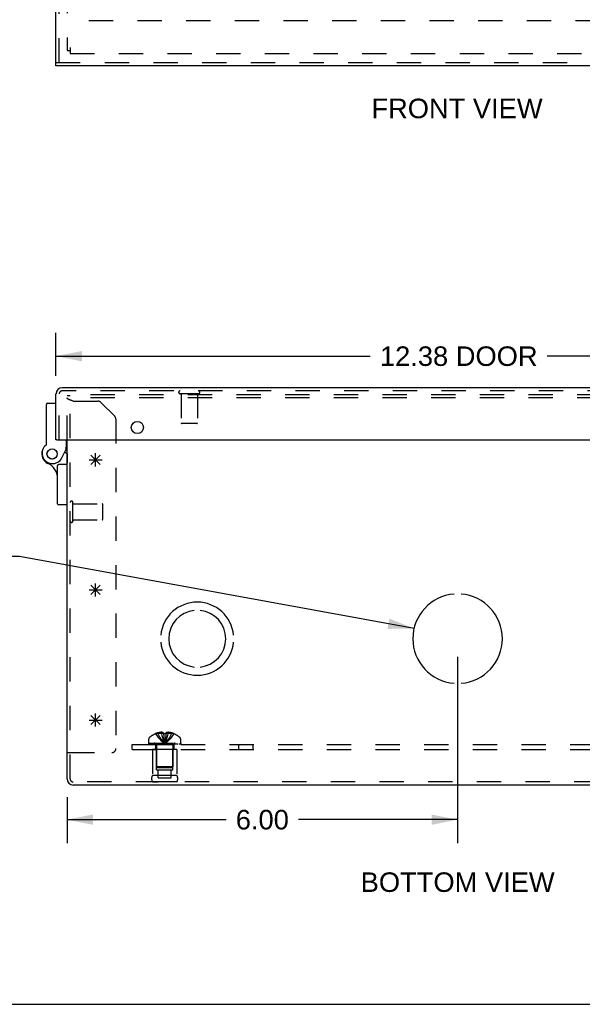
# Model space of a CAD drawing. Header units: inches. Extents: x 0 to 68, y 0 to 44.
# Tile 2 of 16: x 16.7 to 25.4, y 0 to 15.1. Entities that reach past the tile are written whole.
import ezdxf

# ---------------------------------------------------------------- set-up
doc = ezdxf.new("R2010")
doc.units = ezdxf.units.IN
doc.header["$LTSCALE"] = 3.74
doc.header["$MEASUREMENT"] = 0
doc.linetypes.add('HIDDEN', pattern=[0.2, 0.1, -0.1])
doc.layers.get('0').update_dxf_attribs({"linetype": 'CONTINUOUS'})
for name, color, linetype in [('DEFAULT_2', 8, 'HIDDEN'), ('DIMENSIONS', 7, 'CONTINUOUS'), ('DOOR_ASSEMBLY', 7, 'CONTINUOUS'), ('OPEN', 7, 'CONTINUOUS'), ('SPOTWELDS', 7, 'CONTINUOUS'), ('SUBPANEL', 7, 'CONTINUOUS')]:
    doc.layers.add(name, color=color, linetype=linetype)
doc.styles.get("Standard").update_dxf_attribs({"font": 'arial.ttf'})
doc.dimstyles.new('DIMSTYLE_1', dxfattribs={"dimtxt": 0.3, "dimasz": 0.4, "dimexe": 0.09, "dimexo": 0.07, "dimgap": 0.0375, "dimtad": 0, "dimtih": 1, "dimtoh": 1, "dimzin": 4, "dimdsep": 46, "dimtxsty": 'Standard', "dimblk": '_FILLED', "dimblk1": '_FILLED', "dimblk2": '_FILLED', "dimcen": 0.09, "dimadec": 3, "dimazin": 1, "dimtfac": 1, "dimtdec": 3, "dimtofl": 0, "dimtmove": 0, "dimatfit": 3, "dimldrblk": '_FILLED', "dimfxl": 0, "dimtolj": 1, "dimtzin": 4, "dimarcsym": 0})
doc.dimstyles.get("Standard").update_dxf_attribs({"dimtxt": 0.34, "dimasz": 0.4, "dimexe": 0.09, "dimexo": 0.07, "dimgap": 0.09, "dimtad": 0, "dimtih": 1, "dimtoh": 1, "dimdec": 3, "dimzin": 4, "dimdsep": 46, "dimtxsty": 'Standard', "dimblk": '_FILLED', "dimblk1": '_FILLED', "dimblk2": '_FILLED', "dimcen": 0.09, "dimadec": 3, "dimazin": 1, "dimtp": 0.001, "dimtm": 0.001, "dimtfac": 1, "dimtdec": 3, "dimtofl": 0, "dimtmove": 0, "dimatfit": 3, "dimldrblk": '_FILLED', "dimfxl": 0, "dimtolj": 1, "dimtzin": 4, "dimarcsym": 0})

# ---------------------------------------------------------------- blocks, each defined once
blk = doc.blocks.new('_FILLED')
at = {"color": 0, "linetype": 'ByBlock'}
blk.add_solid([(0, 0), (-1, 0.2), (-1, -0.2)], dxfattribs=at)
blk = doc.blocks.new('*D11')
at = {"layer": 'DIMENSIONS', "color": 2, "linetype": 'Continuous'}
for p, q in [((17.271, 9.664), (17.271, 10.325)), ((29.646, 9.664), (29.646, 10.325)), ((17.271, 9.965), (22.099, 9.965)), ((29.646, 9.965), (24.819, 9.965))]:
    blk.add_line(p, q, dxfattribs=at)
at = {"layer": 'DIMENSIONS', "color": 2, "linetype": 'Continuous', "xscale": 0.4, "yscale": 0.4, "zscale": 0.4, "rotation": 180}
blk.add_blockref('_FILLED', (17.271, 9.965), dxfattribs=at)
at = {"layer": 'DIMENSIONS', "color": 2, "linetype": 'Continuous', "xscale": 0.4, "yscale": 0.4, "zscale": 0.4}
blk.add_blockref('_FILLED', (29.646, 9.965), dxfattribs=at)
at = {"layer": 'DIMENSIONS', "color": 2, "linetype": 'Continuous', "insert": (23.459, 10.115), "char_height": 0.3, "width": 2.42007, "attachment_point": 2, "line_spacing_factor": 0.9}
blk.add_mtext('12.38 DOOR', dxfattribs=at)
blk = doc.blocks.new('*D17')
at = {"layer": 'DIMENSIONS', "color": 2, "linetype": 'Continuous'}
for p, q in [((23.441, 5.341), (23.441, 2.479)), ((17.441, 3.186), (17.441, 2.479)), ((17.441, 2.839), (19.883, 2.839)), ((23.441, 2.839), (20.999, 2.839))]:
    blk.add_line(p, q, dxfattribs=at)
at = {"layer": 'DIMENSIONS', "color": 2, "linetype": 'Continuous', "xscale": 0.4, "yscale": 0.4, "zscale": 0.4, "rotation": 180}
blk.add_blockref('_FILLED', (17.441, 2.839), dxfattribs=at)
at = {"layer": 'DIMENSIONS', "color": 2, "linetype": 'Continuous', "xscale": 0.4, "yscale": 0.4, "zscale": 0.4}
blk.add_blockref('_FILLED', (23.441, 2.839), dxfattribs=at)
at = {"layer": 'DIMENSIONS', "color": 2, "linetype": 'Continuous', "insert": (20.441, 2.989), "char_height": 0.3, "width": 0.81524, "attachment_point": 2, "line_spacing_factor": 0.9}
blk.add_mtext('6.00', dxfattribs=at)

msp = doc.modelspace()

# ---------------------------------------------------------------- linework, layer by layer
at = {"color": 3, "linetype": 'Continuous'}
for p, q in [((17.441, 3.466), (17.441, 8.68)), ((29.346, 3.371), (17.536, 3.371))]:
    msp.add_line(p, q, dxfattribs=at)
at = {"color": 7, "linetype": 'Continuous'}
for p, q in [((17.441, 3.871), (17.489, 3.871)), ((0, 0), (68, 0))]:
    msp.add_line(p, q, dxfattribs=at)
at = {"color": 3, "linetype": 'Continuous'}
msp.add_arc((17.536, 3.466), 0.0948, 180, 270, dxfattribs=at)
at = {"layer": 'DEFAULT_2', "color": 8, "linetype": 'HIDDEN'}
for p, q in [((17.441, 30.57), (17.441, 14.666)), ((29.368, 15.118), (17.514, 15.118)), ((17.489, 14.713), (17.489, 14.618)), ((17.441, 14.666), (17.489, 14.666)), ((17.489, 14.618), (29.393, 14.618)), ((17.441, 8.68), (17.441, 9.353)), ((17.489, 9.353), (17.441, 9.353)), ((17.442, 9.32), (17.441, 9.321)), ((17.442, 9.32), (17.442, 9.32)), ((17.442, 9.319), (17.442, 9.32)), ((17.442, 9.318), (17.442, 9.319)), ((17.489, 3.466), (17.489, 9.371)), ((29.393, 9.371), (17.489, 9.371)), ((29.393, 9.323), (17.489, 9.323)), ((17.492, 9.288), (17.489, 9.289)), ((17.508, 9.283), (17.504, 9.284)), ((17.512, 9.281), (17.508, 9.283)), ((17.516, 9.28), (17.512, 9.281)), ((17.521, 9.278), (17.516, 9.28)), ((17.527, 9.276), (17.521, 9.278)), ((17.536, 9.273), (17.527, 9.276)), ((17.536, 9.273), (17.916, 9.273)), ((18.174, 9.04), (17.959, 9.255)), ((18.191, 8.998), (18.191, 3.933)), ((17.532, 7.431), (17.532, 7.715)), ((17.532, 7.697), (17.979, 7.697)), ((17.989, 7.459), (17.989, 7.687)), ((17.532, 7.449), (17.979, 7.449)), ((18.801, 4.16), (18.801, 4.161)), ((18.802, 4.161), (18.801, 4.16)), ((18.923, 4.161), (18.802, 4.161)), ((18.837, 4.161), (18.837, 4.173)), ((18.891, 4.161), (18.891, 4.182)), ((18.923, 4.161), (18.923, 4.173)), ((18.923, 4.161), (18.923, 4.16)), ((18.923, 4.16), (18.929, 4.16)), ((18.957, 4.132), (18.954, 4.103)), ((18.959, 4.161), (18.957, 4.131)), ((18.959, 4.173), (18.959, 4.161)), ((18.959, 4.161), (18.959, 4.16)), ((19.08, 4.161), (18.959, 4.161)), ((18.991, 4.161), (18.991, 4.182)), ((19.046, 4.161), (19.046, 4.173)), ((19.081, 4.16), (19.08, 4.161)), ((19.082, 4.161), (19.081, 4.16)), ((18.695, 4.014), (18.695, 4.076)), ((18.695, 4.014), (19.187, 4.014)), ((18.695, 3.994), (18.695, 4.009)), ((18.695, 4.009), (19.187, 4.009)), ((18.695, 3.994), (19.187, 3.994)), ((18.703, 4.009), (18.703, 3.994)), ((18.721, 3.994), (18.721, 4.009)), ((18.742, 3.994), (18.742, 4.009)), ((18.748, 4.009), (18.748, 3.994)), ((18.754, 3.994), (18.754, 4.009)), ((18.773, 3.994), (18.773, 4.009)), ((18.783, 3.994), (18.783, 4.009)), ((18.801, 3.994), (18.801, 4.009)), ((18.817, 3.977), (18.817, 3.649)), ((18.824, 4.009), (18.824, 3.994)), ((18.835, 3.994), (18.835, 4.009)), ((18.87, 3.994), (18.87, 4.009)), ((18.874, 3.994), (18.874, 4.009)), ((18.938, 4.024), (18.941, 4)), ((18.938, 4.024), (18.941, 4)), ((19.008, 3.994), (19.008, 4.009)), ((19.012, 4.009), (19.012, 3.994)), ((19.047, 3.994), (19.047, 4.009)), ((19.058, 3.994), (19.058, 4.009)), ((19.065, 3.977), (19.065, 3.649)), ((19.081, 3.994), (19.081, 4.009)), ((19.099, 4.009), (19.099, 3.994)), ((19.109, 3.994), (19.109, 4.009)), ((19.129, 3.994), (19.129, 4.009)), ((19.134, 3.994), (19.134, 4.009)), ((19.14, 3.994), (19.14, 4.009)), ((19.161, 4.009), (19.161, 3.994)), ((19.179, 3.994), (19.179, 4.009)), ((19.187, 4.014), (19.187, 4.076)), ((19.187, 4.009), (19.187, 3.994)), ((17.489, 3.871), (18.129, 3.871)), ((18.753, 3.919), (18.753, 3.519)), ((19.129, 3.919), (18.753, 3.919)), ((18.816, 3.607), (18.816, 3.919)), ((19.066, 3.607), (19.066, 3.919)), ((19.129, 3.919), (19.129, 3.519)), ((18.827, 3.639), (18.817, 3.649)), ((19.065, 3.649), (18.817, 3.649)), ((18.827, 3.639), (19.055, 3.639)), ((19.055, 3.639), (19.065, 3.649)), ((19.129, 3.519), (18.753, 3.519)), ((18.816, 3.607), (19.066, 3.607)), ((18.84, 3.482), (18.84, 3.607)), ((18.84, 3.482), (19.043, 3.482)), ((19.043, 3.482), (19.043, 3.607)), ((29.346, 3.419), (17.536, 3.419)), ((19.129, 3.419), (18.753, 3.419)), ((18.753, 3.419), (18.841, 3.419)), ((19.129, 3.419), (19.041, 3.419))]:
    msp.add_line(p, q, dxfattribs=at)
for points in [[(17.441, 9.321), (17.441, 9.322), (17.441, 9.323), (17.441, 9.323)], [(17.444, 9.315), (17.444, 9.316), (17.443, 9.317), (17.443, 9.317), (17.442, 9.318)], [(17.445, 9.314), (17.445, 9.314), (17.444, 9.315)], [(17.484, 9.291), (17.482, 9.292), (17.481, 9.293), (17.479, 9.294), (17.477, 9.294), (17.475, 9.295), (17.474, 9.296), (17.472, 9.297), (17.47, 9.297), (17.469, 9.298), (17.467, 9.299), (17.466, 9.3), (17.464, 9.3), (17.463, 9.301), (17.462, 9.302), (17.46, 9.303), (17.459, 9.303), (17.458, 9.304), (17.456, 9.305), (17.455, 9.306), (17.454, 9.306), (17.453, 9.307), (17.452, 9.308), (17.451, 9.309), (17.45, 9.309), (17.449, 9.31), (17.448, 9.311), (17.448, 9.311), (17.447, 9.312), (17.446, 9.313), (17.445, 9.314)], [(17.49, 9.289), (17.488, 9.29), (17.486, 9.291), (17.484, 9.291)], [(17.504, 9.284), (17.5, 9.286), (17.498, 9.286), (17.496, 9.287), (17.494, 9.288), (17.492, 9.288)], [(18.801, 4.16), (18.821, 4.131), (18.842, 4.103), (18.864, 4.076), (18.888, 4.05), (18.914, 4.024), (18.941, 4)], [(18.891, 4.182), (18.886, 4.182), (18.881, 4.182), (18.876, 4.181), (18.871, 4.18), (18.865, 4.179), (18.86, 4.179), (18.854, 4.177), (18.849, 4.176), (18.843, 4.175), (18.837, 4.173)], [(18.837, 4.161), (18.851, 4.132), (18.867, 4.103), (18.884, 4.076), (18.902, 4.05), (18.921, 4.024), (18.941, 4)], [(18.923, 4.173), (18.919, 4.175), (18.915, 4.177), (18.911, 4.178), (18.907, 4.179), (18.903, 4.18), (18.899, 4.181), (18.895, 4.182), (18.891, 4.182)], [(18.891, 4.161), (18.898, 4.132), (18.906, 4.103), (18.914, 4.076), (18.922, 4.05), (18.932, 4.024), (18.941, 4)], [(18.923, 4.161), (18.926, 4.132), (18.928, 4.103), (18.931, 4.076), (18.934, 4.05), (18.938, 4.024)], [(18.923, 4.16), (18.926, 4.131), (18.928, 4.103), (18.931, 4.076), (18.934, 4.05)], [(18.959, 4.16), (18.953, 4.16), (18.947, 4.16), (18.941, 4.161), (18.935, 4.16), (18.929, 4.16)], [(18.991, 4.161), (18.984, 4.132), (18.976, 4.103), (18.968, 4.076), (18.96, 4.05), (18.951, 4.024), (18.941, 4)], [(19.046, 4.161), (19.031, 4.132), (19.015, 4.103), (18.998, 4.076), (18.98, 4.05), (18.961, 4.024), (18.941, 4)], [(19.081, 4.16), (19.062, 4.131), (19.041, 4.103), (19.018, 4.076), (18.994, 4.05), (18.968, 4.024), (18.941, 4)], [(18.954, 4.103), (18.951, 4.076), (18.948, 4.05), (18.945, 4.024), (18.941, 4)], [(18.991, 4.182), (18.987, 4.182), (18.983, 4.181), (18.979, 4.18), (18.975, 4.179), (18.971, 4.178), (18.967, 4.177), (18.963, 4.175), (18.959, 4.173)], [(19.046, 4.173), (19.039, 4.175), (19.034, 4.176), (19.028, 4.177), (19.022, 4.179), (19.017, 4.179), (19.011, 4.18), (19.006, 4.181), (19.001, 4.182), (18.996, 4.182), (18.991, 4.182)], [(18.951, 4.076), (18.948, 4.05), (18.945, 4.024), (18.941, 4)]]:
    msp.add_lwpolyline(points, dxfattribs=at)
for centre, radius, start, end in [((17.916, 9.213), 0.06, 45, 90), ((18.131, 8.998), 0.06, 0, 45), ((17.511, 7.715), 0.0215, 360, 180), ((17.979, 7.687), 0.01, 360, 90), ((17.511, 7.431), 0.0215, 180, 0), ((17.979, 7.459), 0.01, 270, 0), ((18.73, 4.076), 0.035, 130.9334, 180), ((18.941, 3.832), 0.357, 113.1727, 130.9334), ((18.941, 3.832), 0.357, 107.0407, 113.0017), ((18.941, 3.832), 0.357, 66.9983, 72.9593), ((18.941, 3.832), 0.357, 49.0666, 66.8273), ((19.152, 4.076), 0.035, 0, 49.0666), ((18.78, 3.977), 0.0372, 59.9503, 90), ((18.78, 3.977), 0.0372, 0, 27.5399), ((19.102, 3.977), 0.0372, 152.4601, 180), ((19.102, 3.977), 0.0372, 90, 120.0497), ((18.129, 3.933), 0.062, 270, 360), ((18.84, 3.469), 0.1, 150.0508, 209.9492), ((19.042, 3.469), 0.1, 330.0508, 29.9492), ((17.536, 3.466), 0.0468, 180, 270)]:
    msp.add_arc(centre, radius, start, end, dxfattribs=at)
at = {"layer": 'DOOR_ASSEMBLY', "color": 3, "linetype": 'Continuous'}
for p, q in [((17.271, 14.479), (17.271, 30.758)), ((29.646, 14.431), (17.271, 14.431)), ((29.551, 9.478), (17.366, 9.478)), ((17.271, 8.68), (17.271, 9.384)), ((17.286, 8.68), (29.631, 8.68))]:
    msp.add_line(p, q, dxfattribs=at)
at = {"layer": 'DOOR_ASSEMBLY', "color": 8, "linetype": 'HIDDEN'}
for p, q in [((17.319, 14.479), (17.319, 30.758)), ((17.271, 14.479), (29.646, 14.479)), ((29.551, 9.43), (17.366, 9.43)), ((19.461, 9.387), (19.177, 9.387)), ((19.195, 9.387), (19.195, 8.94)), ((19.443, 9.387), (19.443, 8.94)), ((17.319, 8.68), (17.319, 9.384)), ((19.433, 8.93), (19.205, 8.93)), ((17.441, 8.461), (17.441, 8.318))]:
    msp.add_line(p, q, dxfattribs=at)
at = {"layer": 'DOOR_ASSEMBLY', "color": 7, "linetype": 'Continuous'}
for p, q in [((17.271, 14.431), (17.271, 14.479)), ((17.146, 9.244), (17.271, 9.244)), ((17.126, 8.614), (17.126, 9.224)), ((17.286, 8.68), (17.271, 8.68)), ((17.431, 8.544), (17.431, 8.68)), ((17.361, 8.402), (17.431, 8.544)), ((17.406, 8.494), (17.441, 8.461)), ((17.441, 8.516), (17.417, 8.516)), ((17.296, 7.697), (17.296, 8.278)), ((17.441, 8.298), (17.316, 8.298)), ((17.441, 7.677), (17.316, 7.677))]:
    msp.add_line(p, q, dxfattribs=at)
for points in [[(17.417, 8.548), (17.414, 8.548), (17.411, 8.549)], [(17.431, 8.544), (17.431, 8.544), (17.417, 8.548)]]:
    msp.add_lwpolyline(points, dxfattribs=at)
at = {"layer": 'DOOR_ASSEMBLY', "color": 3, "linetype": 'Continuous'}
msp.add_circle((18.521, 8.868), 0.0938, dxfattribs=at)
at = {"layer": 'DOOR_ASSEMBLY', "color": 7, "linetype": 'Continuous'}
for radius in [0.079, 0.078]:
    msp.add_circle((17.211, 8.461), radius, dxfattribs=at)
at = {"layer": 'DOOR_ASSEMBLY', "color": 3, "linetype": 'Continuous'}
msp.add_arc((17.366, 9.384), 0.0948, 90, 180, dxfattribs=at)
at = {"layer": 'DOOR_ASSEMBLY', "color": 8, "linetype": 'HIDDEN'}
for centre, radius, start, end in [((17.366, 9.384), 0.0468, 90, 180), ((19.177, 9.409), 0.0215, 90, 270), ((19.461, 9.409), 0.0215, 270, 90), ((19.205, 8.94), 0.01, 180, 270), ((19.433, 8.94), 0.01, 270, 360)]:
    msp.add_arc(centre, radius, start, end, dxfattribs=at)
at = {"layer": 'DOOR_ASSEMBLY', "color": 7, "linetype": 'Continuous'}
for centre, radius, start, end in [((17.146, 9.224), 0.02, 90, 180), ((17.211, 8.461), 0.158, 158.6873, 246.1735), ((17.218, 8.473), 0.16, 128.2106, 333.852), ((17.106, 8.614), 0.02, 308.2106, 360), ((17.046, 8.088), 0.25, 0, 66.1735), ((17.316, 8.278), 0.02, 90, 180), ((17.316, 7.697), 0.02, 180, 270)]:
    msp.add_arc(centre, radius, start, end, dxfattribs=at)
at = {"layer": 'OPEN', "color": 40, "linetype": 'Continuous'}
for centre, radius, start, end in [((23.441, 5.621), 0.688, 94.5886, 265.4114), ((23.441, 5.621), 0.688, 274.5886, 85.4114), ((19.441, 5.621), 0.562, 5.6112, 174.3888), ((19.441, 5.621), 0.438, 95.9037, 264.0963), ((19.441, 5.621), 0.438, 275.9037, 84.0963), ((19.441, 5.621), 0.562, 185.6112, 354.3888)]:
    msp.add_arc(centre, radius, start, end, dxfattribs=at)
at = {"layer": 'SPOTWELDS', "color": 40, "linetype": 'Continuous'}
for p, q in [((17.779, 8.371), (17.979, 8.371)), ((17.808, 8.301), (17.949, 8.442)), ((17.808, 8.442), (17.949, 8.301)), ((17.879, 8.271), (17.879, 8.471)), ((17.779, 6.371), (17.979, 6.371)), ((17.808, 6.301), (17.949, 6.442)), ((17.808, 6.442), (17.949, 6.301)), ((17.879, 6.271), (17.879, 6.471)), ((17.808, 4.442), (17.949, 4.301)), ((17.808, 4.301), (17.949, 4.442)), ((17.879, 4.271), (17.879, 4.471)), ((17.779, 4.371), (17.979, 4.371))]:
    msp.add_line(p, q, dxfattribs=at)
at = {"layer": 'SUBPANEL', "color": 8, "linetype": 'HIDDEN'}
for p, q in [((18.441, 3.919), (18.441, 3.994)), ((18.441, 3.994), (28.441, 3.994)), ((18.801, 3.994), (18.801, 3.919)), ((19.082, 3.994), (19.082, 3.919)), ((20.082, 3.919), (20.082, 3.994)), ((20.3, 3.919), (20.3, 3.994)), ((18.441, 3.919), (28.441, 3.919))]:
    msp.add_line(p, q, dxfattribs=at)

# ---------------------------------------------------------------- texts
at = {"layer": 'DIMENSIONS', "color": 2, "linetype": 'Continuous', "char_height": 0.3, "attachment_point": 2, "line_spacing_factor": 0.9}
for s, insert, width in [('FRONT VIEW', (23.432, 13.924), 2.62528), ('BOTTOM VIEW', (23.442, 2.028), 2.97323)]:
    msp.add_mtext(s, dxfattribs=dict(at, insert=insert, width=width))

# ---------------------------------------------------------------- dimensions: what is measured, and where the dimension line sits
at = {"layer": 'DIMENSIONS', "color": 2, "linetype": 'Continuous'}
dim = msp.add_linear_dim(base=(29.646109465, 9.964616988), p1=(17.271109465, 10.394616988), p2=(29.646109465, 10.394616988), text='<> DOOR', dimstyle='DIMSTYLE_1', dxfattribs=at)
dim.commit()
dim.dimension.update_dxf_attribs({"geometry": '*D11', "text_midpoint": (23.458609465, 9.964616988), "dimtype": 160})
dim = msp.add_linear_dim(base=(23.441, 2.839), p1=(17.441, 2.409), p2=(23.441, 5.411), dimstyle='DIMSTYLE_1', dxfattribs=at)
dim.commit()
dim.dimension.update_dxf_attribs({"geometry": '*D17', "text_midpoint": (20.439, 2.837), "dimtype": 160})

# ---------------------------------------------------------------- leaders
at = {"layer": 'DIMENSIONS', "color": 2, "linetype": 'Continuous', "annotation_type": 0, "has_hookline": 1, "hookline_direction": 1}
for points, text_width in [([(27.911, 5.931), (30.347, 7.537), (30.71, 7.537)], 8.67), ([(22.772, 5.779), (16.708, 6.883), (16.409, 6.883)], 6.35)]:
    msp.add_leader(points, dimstyle='Standard', override={"dimtad": 0}, dxfattribs=dict(at, text_width=text_width))

doc.saveas('drawing.dxf')
